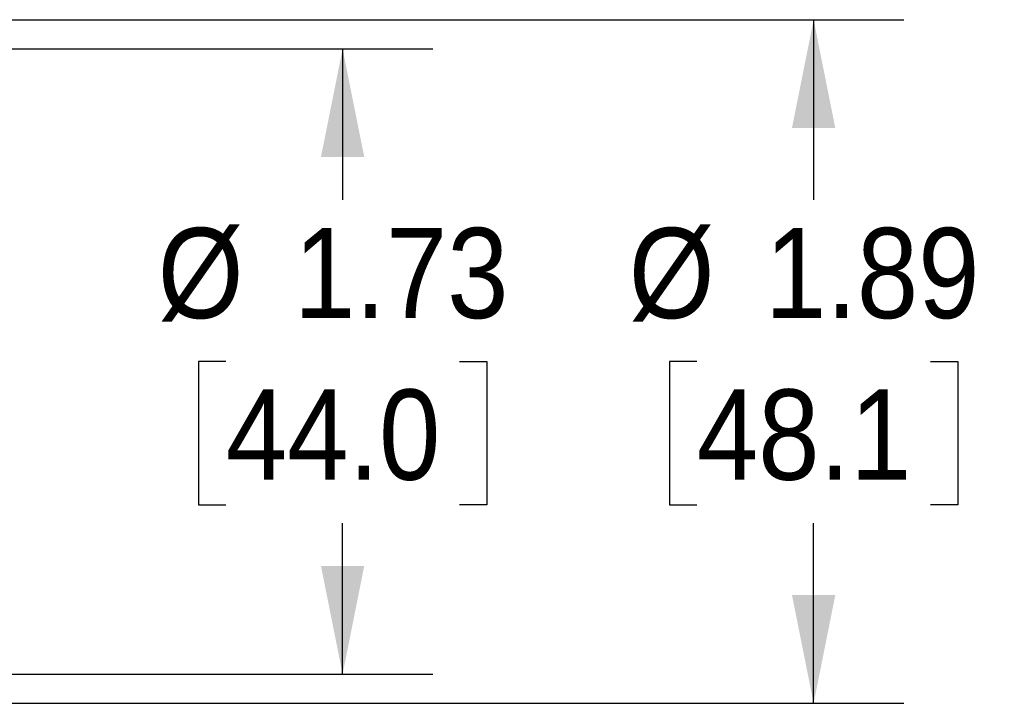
# Model space of a CAD drawing. Header units: inches. Extents: x 0 to 22, y 0 to 17.
# Tile 7 of 10: x 15.1 to 17.9, y 8.1 to 9.9. Entities that reach past the tile are written whole.
import ezdxf

# ---------------------------------------------------------------- set-up
doc = ezdxf.new("R2010")
doc.units = ezdxf.units.IN
doc.header["$LTSCALE"] = 2
doc.header["$MEASUREMENT"] = 0
doc.linetypes.add('SLD-Solid', pattern=[0])
doc.layers.add('DIMENSIONS', color=140, linetype='SLD-Solid', lineweight=25)
doc.styles.add('SLDTEXTSTYLE0', font='GOTHIC.TTF', dxfattribs={"width": 0.913})
doc.dimstyles.new('SLDDIMSTYLE1', dxfattribs={"dimtxt": 0.25, "dimasz": 0.3, "dimexe": 0, "dimexo": 0.0625, "dimgap": 0.0625, "dimtad": 0, "dimtih": 1, "dimtoh": 1, "dimrnd": 1e-09, "dimzin": 12, "dimdsep": 46, "dimtxsty": 'SLDTEXTSTYLE0', "dimsah": 1, "dimcen": 0.09, "dimadec": 0, "dimazin": 3, "dimtfac": 1, "dimtofl": 0, "dimtmove": 0, "dimatfit": 3, "dimfxl": 0, "dimfrac": 2, "dimtolj": 1, "dimtzin": 12, "dimarcsym": 0})

# ---------------------------------------------------------------- blocks, each defined once
blk = doc.blocks.new('_D_2')
at = {"layer": 'DIMENSIONS'}
for p, q in [((12.2417, 9.9492), (17.5827, 9.9492)), ((17.3327, 9.9492), (17.3327, 9.45)), ((17.0094, 9.0023), (16.9333, 9.0023)), ((16.9333, 9.0023), (16.9333, 8.6054)), ((17.656, 9.0023), (17.7321, 9.0023)), ((17.7321, 9.0023), (17.7321, 8.6054)), ((16.9333, 8.6054), (17.0094, 8.6054)), ((17.7321, 8.6054), (17.656, 8.6054)), ((17.3327, 8.0555), (17.3327, 8.5547)), ((12.2417, 8.0555), (17.5827, 8.0555))]:
    blk.add_line(p, q, dxfattribs=at)
for points in [[(17.3327, 9.9492), (17.2727, 9.6492), (17.3927, 9.6492)], [(17.3327, 8.0555), (17.3927, 8.3555), (17.2727, 8.3555)]]:
    blk.add_solid(points, dxfattribs=at)
at = {"layer": 'DIMENSIONS', "char_height": 0.25, "attachment_point": 1, "style": 'SLDTEXTSTYLE0'}
for s, insert in [('%%c', (16.8209, 9.3724)), ('1.89', (17.1979, 9.3724)), ('48.1', (17.0094, 8.9248))]:
    blk.add_mtext(s, dxfattribs=dict(at, insert=insert))
blk = doc.blocks.new('_D_5')
at = {"layer": 'DIMENSIONS'}
for p, q in [((13.5571, 9.8685), (16.2784, 9.8685)), ((16.0284, 9.8685), (16.0284, 9.45)), ((15.7051, 9.0023), (15.6289, 9.0023)), ((15.6289, 9.0023), (15.6289, 8.6054)), ((16.3516, 9.0023), (16.4278, 9.0023)), ((16.4278, 9.0023), (16.4278, 8.6054)), ((15.6289, 8.6054), (15.7051, 8.6054)), ((16.4278, 8.6054), (16.3516, 8.6054)), ((16.0284, 8.1362), (16.0284, 8.5547)), ((13.5571, 8.1362), (16.2784, 8.1362))]:
    blk.add_line(p, q, dxfattribs=at)
for points in [[(16.0284, 9.8685), (15.9684, 9.5685), (16.0884, 9.5685)], [(16.0284, 8.1362), (16.0884, 8.4362), (15.9684, 8.4362)]]:
    blk.add_solid(points, dxfattribs=at)
at = {"layer": 'DIMENSIONS', "char_height": 0.25, "attachment_point": 1, "style": 'SLDTEXTSTYLE0'}
for s, insert in [('%%c', (15.5166, 9.3724)), ('1.73', (15.8936, 9.3724)), ('44.0', (15.7051, 8.9248))]:
    blk.add_mtext(s, dxfattribs=dict(at, insert=insert))

msp = doc.modelspace()

# ---------------------------------------------------------------- dimensions: what is measured, and where the dimension line sits
at = {"layer": 'DIMENSIONS'}
for base, p1, p2, picture, middle in [((17.3327, 9.9492), (12.1417, 8.0555), (12.1417, 9.9492), '_D_2', (17.3327, 9.0023)), ((16.0284, 8.1362), (13.4571, 9.8685), (13.4571, 8.1362), '_D_5', (16.0284, 9.0023))]:
    dim = msp.add_linear_dim(base=base, p1=p1, p2=p2, angle=90, text='%%c<>', dimstyle='SLDDIMSTYLE1', dxfattribs=at)
    dim.commit()
    dim.dimension.update_dxf_attribs({"geometry": picture, "text_midpoint": middle, "dimtype": 160})

doc.saveas('drawing.dxf')
